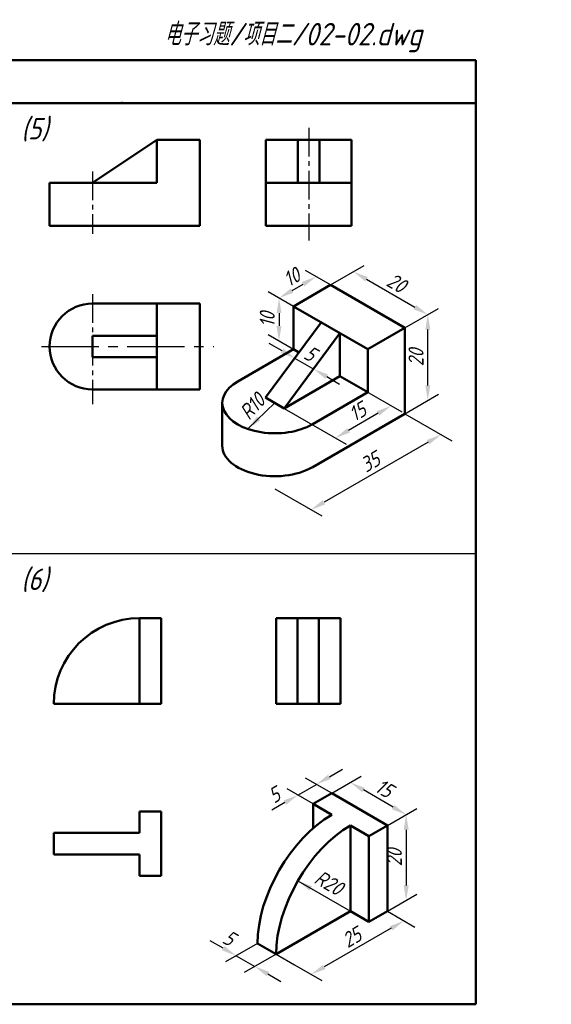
# Model space of a CAD drawing. Header units: millimetres. Extents: x 79 to 427, y 66 to 302.
# Tile 2 of 2: x 303 to 427, y 72 to 301. Entities that reach past the tile are written whole.
import ezdxf

# ---------------------------------------------------------------- set-up
doc = ezdxf.new("R2010")
doc.units = ezdxf.units.MM
doc.header["$LTSCALE"] = 0.7
doc.linetypes.add('CENTER2', pattern=[28.575, 19.05, -3.175, 3.175, -3.175])
doc.layers.add('尺寸层', color=221, linetype='Continuous')
doc.layers.add('细实线层', color=7, linetype='Continuous')
for name, color, linetype, lineweight in [('点画线层', 3, 'CENTER2', 25), ('答案层', 1, 'Continuous', 25), ('粗实线层', 7, 'Continuous', 50)]:
    doc.layers.add(name, color=color, linetype=linetype, lineweight=lineweight)
doc.styles.add('工程字体（斜）', font='gbeitc.shx', dxfattribs={"bigfont": 'gbcbig.shx'})
doc.styles.add('工程斜体', font='gbeitc.shx', dxfattribs={"bigfont": 'gbcbig.shx'})
doc.dimstyles.new('gb35', dxfattribs={"dimtxt": 3.5, "dimasz": 3.5, "dimexe": 2.5, "dimexo": 0, "dimgap": 1, "dimtad": 1, "dimdsep": 46, "dimtxsty": '工程字体（斜）', "dimcen": 0, "dimadec": 0, "dimazin": 0, "dimtfac": 1, "dimtmove": 0, "dimatfit": 3, "dimfxl": 0, "dimarcsym": 0})

# ---------------------------------------------------------------- blocks, each defined once
blk = doc.blocks.new('*D40')
at = {"layer": 'Defpoints', "color": 0, "ltscale": 0.5}
for p in [(388.34, 93.71), (366.69, 81.21), (370.55, 78.99)]:
    blk.add_point(p, dxfattribs=at)
at = {"layer": '尺寸层', "color": 0, "lineweight": -2, "ltscale": 0.5}
for p, q in [((388.34, 93.71), (394.7, 90.04)), ((389.17, 89.74), (373.58, 80.74)), ((366.69, 81.21), (373.05, 77.54))]:
    blk.add_line(p, q, dxfattribs=at)
at = {"layer": '尺寸层', "color": 0, "ltscale": 0.5}
for points in [[(388.88, 90.24), (389.46, 89.23), (392.2, 91.49)], [(373.29, 81.24), (373.87, 80.23), (370.55, 78.99)]]:
    blk.add_solid(points, dxfattribs=at)
at = {"layer": '尺寸层', "color": 0, "ltscale": 0.5, "insert": (380, 87.62), "char_height": 3.5, "attachment_point": 5, "rotation": 30, "style": '工程字体（斜）'}
blk.add_mtext('25', dxfattribs=at)
blk = doc.blocks.new('*D41')
at = {"layer": 'Defpoints', "color": 0, "ltscale": 0.5}
for p in [(388.34, 113.71), (392.69, 96.22), (388.34, 93.71)]:
    blk.add_point(p, dxfattribs=at)
at = {"layer": '尺寸层', "color": 0, "lineweight": -2, "ltscale": 0.5}
for p, q in [((388.34, 113.71), (395.19, 117.67)), ((392.69, 112.72), (392.69, 99.72)), ((388.34, 93.71), (395.19, 97.67))]:
    blk.add_line(p, q, dxfattribs=at)
at = {"layer": '尺寸层', "color": 0, "ltscale": 0.5}
for points in [[(392.11, 112.72), (393.28, 112.72), (392.69, 116.22)], [(392.11, 99.72), (393.28, 99.72), (392.69, 96.22)]]:
    blk.add_solid(points, dxfattribs=at)
at = {"layer": '尺寸层', "color": 0, "ltscale": 0.5, "insert": (389.94, 106.22), "char_height": 3.5, "attachment_point": 5, "rotation": 90, "style": '工程字体（斜）'}
blk.add_mtext('20', dxfattribs=at)
blk = doc.blocks.new('*D42')
at = {"layer": 'Defpoints', "color": 0, "ltscale": 0.5}
for p in [(379.7, 123.72), (375.35, 121.21), (388.34, 113.71)]:
    blk.add_point(p, dxfattribs=at)
at = {"layer": '尺寸层', "color": 0, "lineweight": -2, "ltscale": 0.5}
for p, q in [((375.35, 121.21), (382.2, 125.17)), ((389.66, 117.97), (382.73, 121.97)), ((388.34, 113.71), (395.19, 117.67))]:
    blk.add_line(p, q, dxfattribs=at)
at = {"layer": '尺寸层', "color": 0, "ltscale": 0.5}
for points in [[(383.03, 122.48), (382.44, 121.47), (379.7, 123.72)], [(389.95, 118.48), (389.37, 117.47), (392.69, 116.22)]]:
    blk.add_solid(points, dxfattribs=at)
at = {"layer": '尺寸层', "color": 0, "ltscale": 0.5, "insert": (387.57, 122.36), "char_height": 3.5, "attachment_point": 5, "rotation": 330, "style": '工程字体（斜）'}
blk.add_mtext('15', dxfattribs=at)
blk = doc.blocks.new('*D43')
at = {"layer": 'Defpoints', "color": 0, "ltscale": 0.5}
for p in [(375.07, 239.65), (397.74, 232.74), (392.39, 229.65)]:
    blk.add_point(p, dxfattribs=at)
at = {"layer": '尺寸层', "color": 0, "lineweight": -2, "ltscale": 0.5}
for p, q in [((375.07, 239.65), (382.91, 244.18)), ((383.45, 240.99), (394.7, 234.49)), ((392.39, 229.65), (400.24, 234.18))]:
    blk.add_line(p, q, dxfattribs=at)
at = {"layer": '尺寸层', "color": 0, "ltscale": 0.5}
for points in [[(383.74, 241.49), (383.15, 240.48), (380.41, 242.74)], [(395, 234.99), (394.41, 233.98), (397.74, 232.74)]]:
    blk.add_solid(points, dxfattribs=at)
at = {"layer": '尺寸层', "color": 0, "ltscale": 0.5, "insert": (390.45, 240.12), "char_height": 3.5, "attachment_point": 5, "rotation": 330, "style": '工程字体（斜）'}
blk.add_mtext('20', dxfattribs=at)
blk = doc.blocks.new('*D44')
at = {"layer": 'Defpoints', "color": 0, "ltscale": 0.5}
for p in [(397.74, 232.74), (392.39, 229.65), (392.39, 209.65)]:
    blk.add_point(p, dxfattribs=at)
at = {"layer": '尺寸层', "color": 0, "lineweight": -2, "ltscale": 0.5}
for p, q in [((392.39, 229.65), (400.24, 234.18)), ((397.74, 216.24), (397.74, 229.24)), ((392.39, 209.65), (400.24, 214.18))]:
    blk.add_line(p, q, dxfattribs=at)
at = {"layer": '尺寸层', "color": 0, "ltscale": 0.5}
for points in [[(397.15, 229.24), (398.32, 229.24), (397.74, 232.74)], [(397.15, 216.24), (398.32, 216.24), (397.74, 212.74)]]:
    blk.add_solid(points, dxfattribs=at)
at = {"layer": '尺寸层', "color": 0, "ltscale": 0.5, "insert": (394.99, 222.74), "char_height": 3.5, "attachment_point": 5, "rotation": 90, "style": '工程字体（斜）'}
blk.add_mtext('20', dxfattribs=at)
blk = doc.blocks.new('*D16')
at = {"layer": 'Defpoints', "color": 0, "ltscale": 0.5}
for p in [(392.39, 209.65), (362.08, 192.15), (370.52, 187.28)]:
    blk.add_point(p, dxfattribs=at)
at = {"layer": '尺寸层', "color": 0, "lineweight": -2, "ltscale": 0.5}
for p, q in [((392.39, 209.65), (403.34, 203.33)), ((397.8, 203.03), (373.56, 189.03)), ((362.08, 192.15), (373.02, 185.83))]:
    blk.add_line(p, q, dxfattribs=at)
at = {"layer": '尺寸层', "color": 0, "ltscale": 0.5}
for points in [[(397.51, 203.53), (398.1, 202.52), (400.84, 204.78)], [(373.26, 189.53), (373.85, 188.52), (370.52, 187.28)]]:
    blk.add_solid(points, dxfattribs=at)
at = {"layer": '尺寸层', "color": 0, "ltscale": 0.5, "insert": (384.31, 198.41), "char_height": 3.5, "attachment_point": 5, "rotation": 30, "style": '工程字体（斜）'}
blk.add_mtext('35', dxfattribs=at)
blk = doc.blocks.new('*D45')
at = {"layer": 'Defpoints', "color": 0, "ltscale": 0.5}
for p in [(377.24, 218.4), (364.25, 210.9), (376.22, 203.99)]:
    blk.add_point(p, dxfattribs=at)
at = {"layer": '尺寸层', "color": 0, "lineweight": -2, "ltscale": 0.5}
for p, q in [((377.24, 218.4), (391.71, 210.05)), ((364.25, 210.9), (378.72, 202.55)), ((386.17, 209.74), (379.25, 205.74))]:
    blk.add_line(p, q, dxfattribs=at)
at = {"layer": '尺寸层', "color": 0, "ltscale": 0.5}
for points in [[(385.88, 210.25), (386.47, 209.24), (389.21, 211.49)], [(378.95, 206.25), (379.54, 205.24), (376.22, 203.99)]]:
    blk.add_solid(points, dxfattribs=at)
at = {"layer": '尺寸层', "color": 0, "ltscale": 0.5, "insert": (381.34, 210.12), "char_height": 3.5, "attachment_point": 5, "rotation": 30, "style": '工程字体（斜）'}
blk.add_mtext('15', dxfattribs=at)
blk = doc.blocks.new('*D46')
at = {"layer": 'Defpoints', "color": 0, "ltscale": 0.5}
for p in [(371.13, 220.04), (359.92, 213.4), (364.25, 210.9)]:
    blk.add_point(p, dxfattribs=at)
at = {"layer": '尺寸层', "color": 0, "lineweight": -2, "ltscale": 0.5}
for p, q in [((363.77, 224.29), (360.74, 226.04)), ((359.92, 213.4), (368.32, 224.55)), ((364.25, 210.9), (372.65, 222.05)), ((366.8, 222.54), (371.13, 220.04)), ((374.16, 218.29), (377.19, 216.54))]:
    blk.add_line(p, q, dxfattribs=at)
at = {"layer": '尺寸层', "color": 0, "ltscale": 0.5}
for points in [[(364.06, 224.8), (363.48, 223.79), (366.8, 222.54)], [(374.46, 218.8), (373.87, 217.79), (371.13, 220.04)]]:
    blk.add_solid(points, dxfattribs=at)
at = {"layer": '尺寸层', "color": 0, "ltscale": 0.5, "insert": (370.34, 223.67), "char_height": 3.5, "attachment_point": 5, "rotation": 330, "style": '工程字体（斜）'}
blk.add_mtext('5', dxfattribs=at)
blk = doc.blocks.new('*D47')
at = {"layer": 'Defpoints', "color": 0, "ltscale": 0.5}
for p in [(371.71, 241.59), (375.07, 239.65), (366.41, 234.65)]:
    blk.add_point(p, dxfattribs=at)
at = {"layer": '尺寸层', "color": 0, "lineweight": -2, "ltscale": 0.5}
for p, q in [((375.07, 239.65), (369.21, 243.04)), ((366.08, 238.34), (368.68, 239.84)), ((366.41, 234.65), (360.55, 238.04))]:
    blk.add_line(p, q, dxfattribs=at)
at = {"layer": '尺寸层', "color": 0, "ltscale": 0.5}
for points in [[(368.39, 240.35), (368.97, 239.34), (371.71, 241.59)], [(365.79, 238.85), (366.37, 237.84), (363.05, 236.59)]]:
    blk.add_solid(points, dxfattribs=at)
at = {"layer": '尺寸层', "color": 0, "ltscale": 0.5, "insert": (366, 241.47), "char_height": 3.5, "attachment_point": 5, "rotation": 30, "style": '工程字体（斜）'}
blk.add_mtext('10', dxfattribs=at)
blk = doc.blocks.new('*D48')
at = {"layer": 'Defpoints', "color": 0, "ltscale": 0.5}
for p in [(366.41, 234.65), (363.05, 226.59), (366.41, 224.65)]:
    blk.add_point(p, dxfattribs=at)
at = {"layer": '尺寸层', "color": 0, "lineweight": -2, "ltscale": 0.5}
for p, q in [((366.41, 234.65), (360.55, 238.04)), ((363.05, 233.09), (363.05, 230.09)), ((366.41, 224.65), (360.55, 228.04))]:
    blk.add_line(p, q, dxfattribs=at)
at = {"layer": '尺寸层', "color": 0, "ltscale": 0.5}
for points in [[(362.47, 233.09), (363.63, 233.09), (363.05, 236.59)], [(362.47, 230.09), (363.63, 230.09), (363.05, 226.59)]]:
    blk.add_solid(points, dxfattribs=at)
at = {"layer": '尺寸层', "color": 0, "ltscale": 0.5, "insert": (360.3, 231.59), "char_height": 3.5, "attachment_point": 5, "rotation": 90, "style": '工程字体（斜）'}
blk.add_mtext('10', dxfattribs=at)

msp = doc.modelspace()

# ---------------------------------------------------------------- linework, layer by layer
at = {"layer": '尺寸层', "color": 7, "ltscale": 0.5}
for p, q in [((374.793, 125.036), (377.824, 126.786)), ((375.353, 121.213), (369.262, 124.729)), ((371.023, 118.713), (364.932, 122.229)), ((367.432, 120.786), (371.762, 123.286)), ((364.401, 119.036), (361.37, 117.286)), ((350.046, 85.101), (347.015, 86.851)), ((358.033, 86.213), (350.577, 81.908)), ((353.077, 83.351), (357.407, 80.851)), ((362.363, 83.713), (354.907, 79.408)), ((362.363, 83.713), (366.693, 81.213)), ((360.438, 79.101), (363.469, 77.351))]:
    msp.add_line(p, q, dxfattribs=at)
for points in [[(374.502, 125.541), (375.085, 124.531), (371.762, 123.286)], [(364.109, 119.541), (364.693, 118.531), (367.432, 120.786)], [(350.338, 85.606), (349.754, 84.596), (353.077, 83.351)], [(360.73, 79.606), (360.147, 78.596), (357.407, 80.851)]]:
    msp.add_solid(points, dxfattribs=at)
at = {"layer": '点画线层', "color": 1, "ltscale": 0.5}
for p, q in [((369.969, 276.268), (369.969, 249.993)), ((319.56, 266.111), (319.56, 251.593)), ((319.56, 237.517), (319.56, 211.902))]:
    msp.add_line(p, q, dxfattribs=at)
at = {"layer": '点画线层', "color": 1}
msp.add_line((307.671, 225.311), (347.867, 225.311), dxfattribs=at)
at = {"layer": '答案层', "lineweight": 50}
for p, q in [((319.56, 263.466), (334.56, 273.466)), ((344.56, 273.466), (334.56, 273.466)), ((334.56, 273.466), (334.56, 263.466)), ((344.56, 253.466), (344.56, 273.466)), ((359.969, 273.466), (359.969, 253.466)), ((379.969, 273.466), (359.969, 273.466)), ((367.469, 273.466), (367.469, 263.466)), ((372.469, 263.466), (372.469, 273.466)), ((379.969, 253.466), (379.969, 273.466)), ((334.56, 263.466), (309.56, 263.466)), ((309.56, 263.466), (309.56, 253.466)), ((359.969, 263.466), (379.969, 263.466)), ((367.469, 263.466), (372.469, 263.466)), ((309.56, 253.466), (344.56, 253.466)), ((359.969, 253.466), (379.969, 253.466)), ((319.56, 235.311), (344.56, 235.311)), ((334.56, 235.311), (334.56, 215.311)), ((344.56, 235.311), (344.56, 215.311)), ((319.56, 227.811), (319.56, 222.811)), ((334.56, 227.811), (319.56, 227.811)), ((334.56, 222.811), (334.56, 227.811)), ((319.56, 222.811), (334.56, 222.811)), ((344.56, 215.311), (319.56, 215.311)), ((330.546, 162.011), (335.546, 162.011)), ((330.546, 162.011), (330.546, 142.011)), ((335.546, 162.011), (335.546, 142.011)), ((362.368, 162.011), (362.368, 142.011)), ((362.368, 162.011), (377.368, 162.011)), ((367.368, 162.011), (367.368, 142.011)), ((372.368, 162.011), (372.368, 142.011)), ((377.368, 162.011), (377.368, 142.011)), ((335.546, 142.011), (310.546, 142.011)), ((362.368, 142.011), (377.368, 142.011)), ((335.546, 116.965), (330.546, 116.965)), ((330.546, 116.965), (330.546, 111.965)), ((335.546, 101.965), (335.546, 116.965)), ((310.546, 111.965), (310.546, 106.965)), ((310.546, 111.965), (330.546, 111.965)), ((310.546, 106.965), (330.546, 106.965)), ((330.546, 106.965), (330.546, 101.965)), ((330.546, 101.965), (335.546, 101.965))]:
    msp.add_line(p, q, dxfattribs=at)
for centre, radius, end in [((319.56, 225.311), 10, 270), ((330.546, 142.011), 20, 180)]:
    msp.add_arc(centre, radius, 90, end, dxfattribs=at)
at = {"layer": '粗实线层', "color": 7, "ltscale": 0.5}
for p, q in [((408.909, 292.03), (78.909, 292.03)), ((408.909, 282.03), (408.909, 292.03)), ((408.909, 282.03), (78.909, 282.03)), ((408.909, 72.03), (408.909, 282.03)), ((366.41, 234.651), (375.071, 239.651)), ((375.071, 239.651), (392.391, 229.651)), ((383.731, 224.651), (366.41, 234.651)), ((366.41, 234.651), (366.41, 224.651)), ((372.906, 230.901), (359.915, 213.401)), ((392.391, 229.651), (383.731, 224.651)), ((392.391, 209.651), (392.391, 229.651)), ((377.236, 228.401), (364.245, 210.901)), ((377.236, 228.401), (377.236, 218.401)), ((366.41, 224.651), (353.42, 217.151)), ((366.41, 224.651), (367.709, 223.901)), ((383.731, 224.651), (383.731, 214.651)), ((377.236, 218.401), (364.245, 210.901)), ((377.236, 218.401), (383.731, 214.651)), ((364.245, 210.901), (359.915, 213.401)), ((383.731, 214.651), (370.741, 207.151)), ((349.833, 212.151), (349.833, 202.151)), ((392.391, 209.651), (370.741, 197.151)), ((392.391, 209.651), (370.741, 197.151)), ((375.353, 121.213), (371.023, 118.713)), ((388.344, 113.713), (375.353, 121.213)), ((371.023, 118.713), (375.353, 116.213)), ((371.023, 118.713), (371.023, 113.077)), ((384.014, 111.213), (379.684, 113.713)), ((379.684, 113.713), (379.684, 93.713)), ((388.344, 113.713), (384.014, 111.213)), ((388.344, 93.713), (388.344, 113.713)), ((384.014, 111.213), (384.014, 91.213)), ((379.684, 93.713), (362.363, 83.713)), ((379.684, 93.713), (384.014, 91.213)), ((384.014, 91.213), (388.344, 93.713)), ((362.363, 83.713), (358.033, 86.213))]:
    msp.add_line(p, q, dxfattribs=at)
at = {"layer": '粗实线层', "ltscale": 0.5}
msp.add_line((78.909, 72.03), (408.909, 72.03), dxfattribs=at)
at = {"layer": '粗实线层', "color": 7, "ltscale": 0.5}
for centre, major_axis, start_param, end_param in [((362.08, 212.151), (-12.247, 0), 5.4977871, 8.6393798), ((362.08, 202.151), (-12.247, 0), 0, 2.3561945), ((375.353, 96.213), (-12.247, -21.213), 3.9269908, 5.4977871), ((379.684, 93.713), (-12.247, -21.213), 3.9269908, 5.4977871)]:
    msp.add_ellipse(centre, major_axis=major_axis, ratio=0.5773503, start_param=start_param, end_param=end_param, dxfattribs=at)
at = {"layer": '粗实线层', "color": 7}
msp.add_point((326.409, 282.03), dxfattribs=at)
at = {"layer": '细实线层', "color": 7, "ltscale": 0.5}
msp.add_line((408.909, 177.03), (78.909, 177.03), dxfattribs=at)

# ---------------------------------------------------------------- texts
at = {"layer": '尺寸层', "color": 7, "ltscale": 0.5, "style": '工程斜体'}
for s, rotation, p in [('R10', 47.44635, (356.065, 207.966)), ('R20', 330, (370.952, 100.461))]:
    msp.add_text(s, height=3.5, rotation=rotation, dxfattribs=at).set_placement(p)
at = {"layer": '尺寸层', "color": 7, "ltscale": 0.5, "char_height": 3.5, "attachment_point": 5, "style": '工程字体（斜）'}
for insert, rotation in [((361.944, 120.793), 30), ((351.421, 87.483), 330)]:
    msp.add_mtext('5', dxfattribs=dict(at, insert=insert, rotation=rotation))
at = {"layer": '细实线层', "color": 7, "ltscale": 0.5}
for s, height, style, p in [('电子习题/项目二/02-02.dwg', 5.25, '工程字体（斜）', (336.28, 295.46)), ('(5)', 5, '工程斜体', (302.952, 273.569)), ('(6)', 5, '工程斜体', (302.952, 168.569))]:
    msp.add_text(s, height=height, dxfattribs=dict(at, style=style)).set_placement(p)

# ---------------------------------------------------------------- dimensions: what is measured, and where the dimension line sits
at = {"layer": '尺寸层', "color": 7, "ltscale": 0.5}
for p1, p2, distance, picture, middle in [((366.41, 234.651), (375.071, 239.651), 3.361, '*D47', (366.004, 241.474)), ((375.071, 239.651), (392.391, 229.651), 5.344, '*D43', (390.45, 240.118)), ((366.41, 234.651), (366.41, 224.651), -3.361, '*D48', (360.299, 231.592)), ((359.915, 213.401), (364.245, 210.901), 11.359, '*D46', (370.343, 223.673)), ((377.236, 218.401), (364.245, 210.901), 11.97, '*D45', (381.336, 210.122)), ((392.391, 209.651), (362.08, 192.151), 8.445, '*D16', (384.305, 198.407)), ((388.344, 113.713), (375.353, 121.213), -4.35, '*D42', (387.574, 122.356)), ((388.344, 113.713), (388.344, 93.713), 4.35, '*D41', (389.944, 106.224)), ((388.344, 93.713), (366.693, 81.213), 3.855, '*D40', (379.998, 87.619))]:
    dim = msp.add_aligned_dim(p1=p1, p2=p2, distance=distance, dimstyle='gb35', dxfattribs=at)
    dim.commit()
    dim.dimension.update_dxf_attribs({"geometry": picture, "text_midpoint": middle})
dim = msp.add_linear_dim(base=(397.736, 232.737), p1=(392.391, 209.651), p2=(392.391, 229.651), angle=90, dimstyle='gb35', dxfattribs=at)
dim.commit()
dim.dimension.update_dxf_attribs({"geometry": '*D44', "text_midpoint": (394.986, 222.737)})

# ---------------------------------------------------------------- leaders
for points in [[(355.747, 206.099), (362.08, 212.151)], [(367.436, 100.784), (379.684, 93.713)]]:
    msp.add_leader(points, dimstyle='gb35', override={"dimgap": 1, "dimtad": 0}, dxfattribs=at)

doc.saveas('drawing.dxf')
